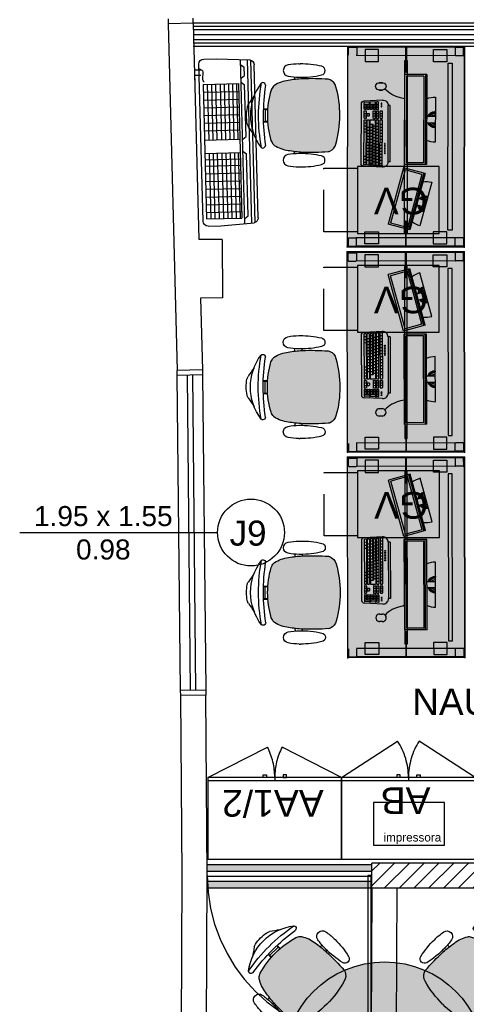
# Model space of a CAD drawing. Header units: inches. Extents: x 340 to 434, y 14 to 254.
# Tile 156 of 182: x 406.08 to 408.76, y 158.93 to 164.83. Entities that reach past the tile are written whole.
import ezdxf

# ---------------------------------------------------------------- set-up
doc = ezdxf.new("R2010")
doc.units = ezdxf.units.IN
doc.header["$MEASUREMENT"] = 0
doc.linetypes.add('DASHED2', pattern=[0.375, 0.25, -0.125])
doc.linetypes.add('HIDDEN2', pattern=[0.1875, 0.125, -0.0625])
for name, color, linetype in [('COTAS', 1, 'Continuous'), ('medidas', 7, 'Continuous'), ('TJ-DEMOLIR', 30, 'HIDDEN2'), ('TJ-DIVISORIA', 96, 'Continuous'), ('TJ-DRYWALL', 132, 'Continuous'), ('TJ-EQUIPAMENTOSELETRÔNICOS', 1, 'Continuous'), ('TJ-ESQUADRIA1', 1, 'Continuous'), ('TJ-ESQUADRIA2', 2, 'Continuous'), ('TJ-LADEVIDRO', 11, 'Continuous'), ('TJ-MOBILIÁRIO', 2, 'Continuous'), ('TJ-MOBILIÁRIOEXISTENTE', 2, 'Continuous'), ('TJ-PAREDE', 5, 'Continuous'), ('TJ-PILARES', 6, 'Continuous'), ('TJ-SPLIT', 142, 'Continuous'), ('TJ-TEXTO03 1PARA100', 3, 'Continuous'), ('TJ-TEXTOESQUADRIA', 200, 'Continuous')]:
    doc.layers.add(name, color=color, linetype=linetype)
doc.styles.add('ARIAL', font='arial.ttf')
doc.styles.get("Standard").update_dxf_attribs({"font": 'arial.ttf'})
doc.styles.add('TipoDeLinha_A', font='arial.ttf')
doc.linetypes.add('BATTING', pattern='A,0.00254,-2.54,[134,ltypeshp.shx,S=2.54,R=0,X=-2.54,Y=0],-5.08,[134,ltypeshp.shx,S=2.54,R=180,X=2.54,Y=0],-2.54', length=10.16254)

# ---------------------------------------------------------------- blocks, each defined once
blk = doc.blocks.new('poltrona diretor giratória')
h = blk.add_hatch(color=20)
h.set_gradient(color1=(255, 63, 0), color2=(255, 63, 0), tint=0.86, name='HEMISPHERICAL')
h.paths.add_polyline_path([(0.2192, -0.3365, 0.030126), (0.2092, -0.2515, 0.112051), (0.1795, -0.168, 0.029573), (0.1748, -0.1625, 0.071823), (0.1505, -0.1482, 0.071429), (0, -0.1266, 0.071429), (-0.1505, -0.1482, 0.071823), (-0.1748, -0.1625, 0.029573), (-0.1795, -0.168, 0.112051), (-0.2092, -0.2515, 0.030126), (-0.2192, -0.3365, 0.026966), (-0.2167, -0.4907, 0.092712), (-0.2134, -0.5016, 0.218944), (-0.1721, -0.5368, 0.069011), (0, -0.5604, 0.069011), (0.1721, -0.5368, 0.218946), (0.2134, -0.5016, 0.102563), (0.2168, -0.4895, 0.026756)])
at = {"layer": 'TJ-MOBILIÁRIO'}
for p, q in [((-0.0388, -0.1022), (-0.0388, -0.128)), ((-0.0361, -0.1021), (-0.0361, -0.1278)), ((-0.0354, -0.1125), (-0.0354, -0.1277)), ((0.0356, -0.1125), (-0.0354, -0.1125)), ((0.0356, -0.1125), (0.0356, -0.1277)), ((0.0363, -0.1021), (0.0363, -0.1278)), ((0.039, -0.1022), (0.039, -0.128)), ((-0.2297, -0.2901, 0), (-0.215, -0.2901, 0)), ((0.215, -0.29, 0), (0.2299, -0.29, 0)), ((-0.2284, -0.3331, 0), (-0.219, -0.3331, 0)), ((0.219, -0.3331, 0), (0.2286, -0.3331, 0))]:
    blk.add_line(p, q, dxfattribs=at)
at = {"layer": 'TJ-MOBILIÁRIO', "linetype": 'Continuous', "ltscale": 25.4}
for p, q in [((-0.3082, -0.3147, 0), (-0.3083, -0.3221, 0)), ((-0.2283, -0.3221, 0), (-0.2284, -0.3147, 0)), ((0.3084, -0.3147, 0), (0.3085, -0.3221, 0))]:
    blk.add_line(p, q, dxfattribs=at)
at = {"layer": 'TJ-MOBILIÁRIO'}
for centre, radius, start, end in [((0, -0.2485), 0.2485, 78.87778, 101.12222), ((0, -0.3411), 0.3164, 52.55308, 127.44692), ((-0.4729, 0.5278), 0.6763, 301.81077, 307.16006), ((-0.0414, -0.0448), 0.0407, 99.18981, 124.29034), ((0.0414, -0.0448), 0.0407, 55.70966, 80.81019), ((0.4729, 0.5278), 0.6763, 232.83994, 238.18923), ((-0.181, -0.0998), 0.015, 139.1833, 180), ((-0.1802, -0.0989), 0.0158, 182.97804, 269.44313), ((0, -1.099), 1.0272, 79.2072, 100.7928), ((0, -1.3395), 1.238, 81.62301, 98.37699), ((0.1802, -0.0989), 0.0158, 270.55687, 357.02196), ((0.181, -0.0998), 0.015, 0, 40.8167), ((-0.0105, -0.2752), 0.2001, 147.62707, 173.20064), ((-0.1305, -0.2048), 0.0612, 136.34559, 143.12136), ((-0.113, -0.2396), 0.0988, 112.31411, 128.74651), ((0, -0.6615), 0.5349, 89.99945, 106.34205), ((0, -0.6615), 0.5349, 73.65795, 90.00055), ((0.113, -0.2396), 0.0988, 51.25349, 67.68589), ((0.1305, -0.2048), 0.0612, 36.87864, 43.65441), ((0.0105, -0.2752), 0.2001, 6.79936, 32.37293), ((0.4905, -0.3769), 0.7109, 169.83901, 176.74132), ((-0.4905, -0.3769), 0.7109, 3.25868, 10.16099), ((1.2113, -0.3902), 1.4315, 177.84717, 184.02582), ((-1.2113, -0.3902), 1.4315, 355.97418, 2.15283), ((-0.1862, -0.4874), 0.0307, 186.22277, 207.41026), ((-0.1544, -0.4742), 0.065, 204.87409, 254.60202), ((0.1544, -0.4742), 0.065, 285.39798, 335.12591), ((0.1862, -0.4874), 0.0307, 332.58974, 353.77723), ((-0.0007, 0.0717), 0.6322, 254.30715, 270.046), ((0.0007, 0.0717), 0.6322, 269.954, 285.69285)]:
    blk.add_arc(centre, radius, start, end, dxfattribs=at)
at = {"layer": 'TJ-MOBILIÁRIO', "linetype": 'Continuous', "ltscale": 25.4}
for centre, radius, start, end in [((-0.2683, -0.2557, 0), 0.034, 9.98319, 170.01681), ((0.2685, -0.2557, 0), 0.034, 9.98319, 170.01681), ((0.1213, -0.3243, 0), 0.4296, 170.01127, 178.71454), ((-0.6579, -0.3243, 0), 0.4296, 1.28546, 9.98873), ((0.6581, -0.3243, 0), 0.4296, 170.01127, 178.71454), ((-0.1211, -0.3243, 0), 0.4296, 1.28546, 9.98873), ((0.2592, -0.3251, 0), 0.5675, 179.70134, 192.82679), ((-0.7958, -0.3251, 0), 0.5675, 347.17321, 0.29866), ((0.795, -0.3253, 0), 0.5665, 178.93034, 192.83265), ((-0.259, -0.3251, 0), 0.5675, 347.17321, 0.29866), ((-0.2683, -0.4452, 0), 0.0265, 192.82679, 347.17321), ((0.2685, -0.4452, 0), 0.0265, 192.82679, 347.17321)]:
    blk.add_arc(centre, radius, start, end, dxfattribs=at)
blk = doc.blocks.new('*U49')
at = {"layer": 'TJ-MOBILIÁRIO', "xscale": -1, "rotation": 270}
blk.add_blockref('poltrona diretor giratória', (0.2802, -0.0001, 0), dxfattribs=at)
blk = doc.blocks.new('*U50')
at = {"color": 0, "linetype": 'ByBlock', "lineweight": -2}
for p, rotation in [((409.2277, 117.0302, 0), 89.99999999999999), ((408.4567, 116.2602, 0), 180), ((409.2266, 115.4892, 0), 270)]:
    blk.add_blockref('*U49', p, dxfattribs=dict(at, rotation=rotation))
blk.add_blockref('*U49', (409.9977, 116.2592, 0), dxfattribs=at)
blk = doc.blocks.new('trg')
at = {"layer": 'TJ-MOBILIÁRIO'}
h = blk.add_hatch(color=254, dxfattribs=at)
h.set_gradient(color1=(207, 195, 218), color2=(194, 188, 215), tint=0.86, name='HEMISPHERICAL')
h.paths.add_polyline_path([(213.445, 42.938, 1), (214.645, 42.938, 1)])
blk.add_circle((214.045, 42.938), 0.6, dxfattribs=at)
blk = doc.blocks.new('A$C794E0566')
for p, q in [((0, 0.0419, 0), (0, 0.9581, 0)), ((0.0191, 0.014, 0), (0.0191, 0.986, 0)), ((0.225, 1, 0), (0.0248, 0.9876, 0)), ((0.0388, 0.0105, 0), (0.0388, 0.9885, 0)), ((0.08, 0.96, 0), (0.0598, 0.9446, 0)), ((0.0598, 0.896, 0), (0.0598, 0.9446, 0)), ((0.08, 0.0048, 0), (0.08, 0.991, 0)), ((0.3, 1, 0), (0.225, 1, 0)), ((0.33, 0.03, 0), (0.33, 0.97, 0)), ((0.08, 0.8806, 0), (0.0598, 0.896, 0)), ((0.3202, 0.9347, 0), (0.3577, 0.9347, 0)), ((0.3202, 0.903, 0), (0.3577, 0.903, 0)), ((0.3577, 0.903, 0), (0.3577, 0.8713, 0)), ((0.08, 0.8555, 0), (0.0598, 0.84, 0)), ((0.0598, 0.5309, 0), (0.0598, 0.84, 0)), ((0.3088, 0.8475, 0), (0.097, 0.8475, 0)), ((0.097, 0.8475, 0), (0.097, 0.0425, 0)), ((0.1065, 0.5152, 0), (0.1065, 0.8475, 0)), ((0.1302, 0.5152, 0), (0.1302, 0.8475, 0)), ((0.1552, 0.5152, 0), (0.1552, 0.8475, 0)), ((0.1802, 0.5152, 0), (0.1802, 0.8475, 0)), ((0.2048, 0.5152, 0), (0.2048, 0.8475, 0)), ((0.232, 0.5152, 0), (0.232, 0.8475, 0)), ((0.257, 0.5152, 0), (0.257, 0.8475, 0)), ((0.2816, 0.5152, 0), (0.2816, 0.8475, 0)), ((0.3088, 0.8475, 0), (0.3088, 0.0425, 0)), ((0.3088, 0.8013, 0), (0.097, 0.8013, 0)), ((0.3088, 0.755, 0), (0.097, 0.755, 0)), ((0.3088, 0.7088, 0), (0.097, 0.7088, 0)), ((0.3088, 0.6625, 0), (0.097, 0.6625, 0)), ((0.3088, 0.6163, 0), (0.097, 0.6163, 0)), ((0.08, 0.5154, 0), (0.0598, 0.5309, 0)), ((0.3088, 0.57, 0), (0.097, 0.57, 0)), ((0.3088, 0.5152, 0), (0.097, 0.5152, 0)), ((0.08, 0.4409, 0), (0.0598, 0.4255, 0)), ((0.0598, 0.0555, 0), (0.0598, 0.4255, 0)), ((0.3088, 0.4352, 0), (0.097, 0.4352, 0)), ((0.1065, 0.0425, 0), (0.1065, 0.4352, 0)), ((0.1302, 0.0425, 0), (0.1302, 0.4352, 0)), ((0.1552, 0.0425, 0), (0.1552, 0.4352, 0)), ((0.1802, 0.0425, 0), (0.1802, 0.4352, 0)), ((0.2048, 0.0425, 0), (0.2048, 0.4352, 0)), ((0.232, 0.0425, 0), (0.232, 0.4352, 0)), ((0.257, 0.0425, 0), (0.257, 0.4352, 0)), ((0.2816, 0.0425, 0), (0.2816, 0.4352, 0)), ((0.3088, 0.3968, 0), (0.097, 0.3968, 0)), ((0.3088, 0.3968, 0), (0.097, 0.3968, 0)), ((0.3088, 0.3588, 0), (0.097, 0.3588, 0)), ((0.3088, 0.3588, 0), (0.097, 0.3588, 0)), ((0.3088, 0.3125, 0), (0.097, 0.3125, 0)), ((0.3088, 0.2663, 0), (0.097, 0.2663, 0)), ((0.3088, 0.2663, 0), (0.097, 0.2663, 0)), ((0.3088, 0.2663, 0), (0.097, 0.2663, 0)), ((0.3088, 0.2663, 0), (0.097, 0.2663, 0)), ((0.3088, 0.22, 0), (0.097, 0.22, 0)), ((0.3088, 0.22, 0), (0.097, 0.22, 0)), ((0.3088, 0.1738, 0), (0.097, 0.1738, 0)), ((0.3088, 0.1738, 0), (0.097, 0.1738, 0)), ((0.3088, 0.1738, 0), (0.097, 0.1738, 0)), ((0.3088, 0.1738, 0), (0.097, 0.1738, 0)), ((0.3088, 0.1275, 0), (0.097, 0.1275, 0)), ((0.3088, 0.1275, 0), (0.097, 0.1275, 0)), ((0.3088, 0.0813, 0), (0.097, 0.0813, 0)), ((0.3088, 0.0813, 0), (0.097, 0.0813, 0)), ((0.3088, 0.0813, 0), (0.097, 0.0813, 0)), ((0.3088, 0.0813, 0), (0.097, 0.0813, 0)), ((0.225, 0, 0), (0.0248, 0.0124, 0)), ((0.225, 0, 0), (0.0248, 0.0124, 0)), ((0.08, 0.04, 0), (0.0598, 0.0555, 0)), ((0.08, 0.04, 0), (0.0598, 0.0555, 0)), ((0.3088, 0.0425, 0), (0.097, 0.0425, 0)), ((0.3088, 0.0425, 0), (0.097, 0.0425, 0)), ((0.3, 0, 0), (0.225, 0, 0)), ((0.3, 0, 0), (0.225, 0, 0))]:
    blk.add_line(p, q)
at = {"lineweight": -3}
blk.add_line((0.3181, 0.9131, 0), (0.3181, 0.9131, 0), dxfattribs=at)
for centre, start, end in [((0.03, 0.9581, 0), 100, 180), ((0.3, 0.97, 0), 0, 90), ((0.03, 0.0419, 0), 180, 260), ((0.03, 0.0419, 0), 180, 260), ((0.3, 0.03, 0), 270, 0), ((0.3, 0.03, 0), 270, 0)]:
    blk.add_arc(centre, 0.03, start, end)
blk.add_spline([(0.3302, 0.943, 0), (0.3101, 0.9289, 0), (0.3101, 0.8973, 0), (0.3101, 0.873, 0), (0.3017, 0.8614, 0)], degree=3, dxfattribs=at)
blk = doc.blocks.new('mesa reta 1.20')
at = {"layer": 'TJ-MOBILIÁRIO'}
h = blk.add_hatch(color=63, dxfattribs=at)
h.set_gradient(color1=(176, 215, 136), color2=(156, 215, 136), tint=0.86, name='INVHEMISPHERICAL')
h.paths.add_polyline_path([(0, 0), (1.2, 0), (1.2, -0.7), (0, -0.7)])
for p, q in [((0, 0), (0, -0.7)), ((1.2, 0), (1.2, -0.7)), ((1.2, -0.7), (0, -0.7))]:
    blk.add_line(p, q, dxfattribs=at)
at = {"layer": 'TJ-MOBILIÁRIO', "color": 51}
blk.add_line((1.2, 0), (0, 0), dxfattribs=at)
at = {"layer": 'TJ-MOBILIÁRIO', "color": 8}
for p, q in [((0.005, -0.008), (0.005, -0.052)), ((0.005, -0.052), (0.005, -0.645)), ((0.052, -0.005), (0.008, -0.005)), ((0.008, -0.055), (0.052, -0.055)), ((0.055, -0.008), (0.055, -0.052)), ((0.055, -0.052), (0.055, -0.648)), ((1.145, -0.008), (1.145, -0.052)), ((1.145, -0.052), (1.145, -0.648)), ((1.148, -0.005), (1.192, -0.005)), ((1.192, -0.055), (1.148, -0.055)), ((1.195, -0.008), (1.195, -0.052)), ((1.195, -0.052), (1.195, -0.645)), ((0.005, -0.692), (0.005, -0.648)), ((0.008, -0.645), (0.052, -0.645)), ((0.055, -0.692), (0.055, -0.648)), ((1.192, -0.645), (1.148, -0.645)), ((1.195, -0.692), (1.195, -0.648)), ((0.052, -0.695), (0.008, -0.695)), ((1.148, -0.695), (1.192, -0.695))]:
    blk.add_line(p, q, dxfattribs=at)
at = {"layer": 'TJ-MOBILIÁRIO'}
blk.add_lwpolyline([(0, 0), (1.2, 0), (1.2, -0.7), (0, -0.7)], close=True, dxfattribs=at)
at = {"layer": 'TJ-MOBILIÁRIO', "color": 8}
for points in [[(0.018, -0.105), (0.0905, -0.105), (0.0905, -0.186), (0.018, -0.186)], [(1.182, -0.105), (1.1095, -0.105), (1.1095, -0.186), (1.182, -0.186)], [(0.005, -0.3519), (0.005, -0.3481), (0.155, -0.3481), (0.155, -0.3519)], [(0.083, -0.3575), (1.117, -0.3575), (1.117, -0.3425), (0.083, -0.3425)], [(1.195, -0.3519), (1.195, -0.3481), (1.045, -0.3481), (1.045, -0.3519)], [(0.018, -0.595), (0.0905, -0.595), (0.0905, -0.514), (0.018, -0.514)], [(1.182, -0.595), (1.1095, -0.595), (1.1095, -0.514), (1.182, -0.514)]]:
    blk.add_lwpolyline(points, close=True, dxfattribs=at)
at = {"layer": 'TJ-MOBILIÁRIO', "color": 51}
blk.add_lwpolyline([(0.1, -0.098), (1.1, -0.098), (1.1, -0.073), (0.1, -0.073)], close=True, dxfattribs=at)
at = {"layer": 'TJ-MOBILIÁRIO', "color": 8}
for centre, start, end in [((0.008, -0.008), 90, 180), ((0.008, -0.052), 180, 270), ((0.052, -0.008), 0, 90), ((0.052, -0.052), 270, 0), ((1.148, -0.008), 90, 180), ((1.148, -0.052), 180, 270), ((1.192, -0.008), 0, 90), ((1.192, -0.052), 270, 0), ((0.008, -0.648), 90, 180), ((0.052, -0.648), 0, 90), ((1.192, -0.648), 0, 90), ((0.008, -0.692), 180, 270), ((0.052, -0.692), 270, 0), ((1.192, -0.692), 270, 0)]:
    blk.add_arc(centre, 0.003, start, end, dxfattribs=at)
at = {"layer": 'TJ-MOBILIÁRIO'}
for p in [(0, 0), (1.2, 0), (1.2, 0), (0, -0.7), (1.2, -0.7)]:
    blk.add_point(p, dxfattribs=at)
blk = doc.blocks.new('COMPUTADOR 2 MONITORES')
at = {"layer": 'TJ-MOBILIÁRIO', "linetype": 'Continuous'}
for p, q in [((0.135, 0), (-0.135, 0)), ((-0.3757, -0.0195), (-0.6365, -0.0894)), ((0.27, -0.0517), (-0.27, -0.0517)), ((-0.27, -0.0517), (-0.27, -0.1859)), ((0.27, -0.0517), (0.27, -0.1859)), ((-0.3236, -0.0591), (-0.6617, -0.1497)), ((-0.3236, -0.0591), (-0.2889, -0.1888)), ((-0.6617, -0.1497), (-0.627, -0.2794)), ((-0.2889, -0.1888), (-0.627, -0.2794)), ((0.27, -0.1859), (-0.27, -0.1859)), ((-0.2542, -0.27), (0.0823, -0.27)), ((-0.2542, -0.27), (-0.2542, -0.2819)), ((-0.2542, -0.2819), (0.0823, -0.2819)), ((0.0823, -0.27), (0.0823, -0.2819)), ((-0.2871, -0.3166), (-0.2812, -0.4265)), ((0.1152, -0.3166), (0.1093, -0.4265)), ((0.1753, -0.3361), (0.1753, -0.3178)), ((0.2196, -0.3178), (0.2196, -0.3361)), ((-0.2647, -0.443), (0.0928, -0.443))]:
    blk.add_line(p, q, dxfattribs=at)
at = {"layer": 'TJ-MOBILIÁRIO', "color": 1, "linetype": 'Continuous'}
for p, q in [((-0.4875, -0.0495), (-0.4742, -0.0995)), ((-0.467, -0.0574), (-0.4651, -0.0585)), ((-0.4651, -0.0492), (-0.4624, -0.0476)), ((-0.4651, -0.0523), (-0.4651, -0.0492)), ((-0.4651, -0.0523), (-0.4624, -0.0538)), ((-0.4651, -0.0617), (-0.4651, -0.0585)), ((-0.4624, -0.0476), (-0.4597, -0.0492)), ((-0.4624, -0.0538), (-0.4597, -0.0523)), ((-0.4597, -0.0429), (-0.458, -0.0439)), ((-0.4597, -0.0523), (-0.4597, -0.0492)), ((-0.4597, -0.0585), (-0.457, -0.057)), ((-0.4597, -0.0617), (-0.4597, -0.0585)), ((-0.457, -0.057), (-0.457, -0.057)), ((-0.0484, -0.0042), (-0.0476, -0.0012)), ((-0.0484, -0.0042), (-0.0461, -0.0064)), ((-0.0476, -0.0012), (-0.0445, -0.0004)), ((-0.0461, -0.0064), (-0.0431, -0.0056)), ((-0.0456, -0.0147), (-0.0447, -0.0116)), ((-0.0456, -0.0147), (-0.0433, -0.0169)), ((-0.0447, -0.0116), (-0.0417, -0.0108)), ((-0.0445, -0.0004), (-0.0423, -0.0026)), ((-0.0433, -0.0169), (-0.0403, -0.0161)), ((-0.0431, -0.0056), (-0.0423, -0.0026)), ((-0.0426, -0.0246), (-0.0419, -0.0221)), ((-0.0419, -0.0221), (-0.0389, -0.0213)), ((-0.0417, -0.0108), (-0.0395, -0.013)), ((-0.0415, -0.0263), (-0.0405, -0.0273)), ((-0.0405, -0.0273), (-0.0375, -0.0265)), ((-0.0403, -0.0161), (-0.0395, -0.013)), ((-0.0389, -0.0213), (-0.0367, -0.0235)), ((-0.0375, -0.0265), (-0.0367, -0.0235)), ((-0.0373, -0.0321), (-0.0361, -0.0318)), ((-0.0361, -0.0318), (-0.0339, -0.034)), ((-0.0351, -0.0175), (-0.0351, -0.0174)), ((-0.0351, -0.0175), (-0.0351, -0.0175)), ((-0.0343, -0.0353), (-0.0339, -0.034)), ((-0.0323, -0.0279), (-0.0315, -0.0249)), ((-0.0323, -0.0279), (-0.0301, -0.0301)), ((-0.0315, -0.0249), (-0.0305, -0.0246)), ((-0.0301, -0.0301), (-0.0271, -0.0293)), ((-0.0295, -0.0384), (-0.0287, -0.0354)), ((-0.0295, -0.0384), (-0.0273, -0.0406)), ((-0.0287, -0.0354), (-0.0257, -0.0346)), ((-0.0273, -0.0406), (-0.0243, -0.0398)), ((-0.0271, -0.0293), (-0.0269, -0.0285)), ((-0.0257, -0.0346), (-0.0235, -0.0368)), ((-0.0243, -0.0398), (-0.0235, -0.0368)), ((-0.0192, -0.0517), (-0.0192, 0)), ((0.0192, 0), (0.0192, -0.0517)), ((0.02, -0.0419), (0.0208, -0.0389)), ((0.02, -0.0419), (0.022, -0.044)), ((0.0205, -0.0334), (0.0224, -0.0329)), ((0.0208, -0.0389), (0.0238, -0.0381)), ((0.0224, -0.0329), (0.0227, -0.032)), ((0.0238, -0.0381), (0.026, -0.0403)), ((0.0256, -0.042), (0.026, -0.0403)), ((0.0276, -0.0343), (0.0284, -0.0313)), ((0.0276, -0.0343), (0.0298, -0.0365)), ((0.0284, -0.0313), (0.0315, -0.0305)), ((0.0298, -0.0365), (0.0329, -0.0357)), ((0.03, -0.0252), (0.0301, -0.0252)), ((0.0301, -0.0252), (0.0301, -0.0251)), ((0.0315, -0.0305), (0.0337, -0.0327)), ((0.0329, -0.0357), (0.0337, -0.0327)), ((0.0346, -0.0183), (0.0347, -0.0184)), ((0.0347, -0.0184), (0.0377, -0.0176)), ((0.0353, -0.0266), (0.0361, -0.0236)), ((0.0353, -0.0266), (0.0375, -0.0288)), ((0.0361, -0.0236), (0.0391, -0.0228)), ((0.037, -0.013), (0.0385, -0.0145)), ((0.0375, -0.0288), (0.0404, -0.0281)), ((0.0377, -0.0176), (0.0385, -0.0145)), ((0.0391, -0.0228), (0.0413, -0.025)), ((0.0401, -0.0085), (0.041, -0.0055)), ((0.0401, -0.0085), (0.0424, -0.0107)), ((0.0406, -0.0278), (0.0413, -0.025)), ((0.041, -0.0055), (0.044, -0.0047)), ((0.0424, -0.0107), (0.0454, -0.0099)), ((0.0429, -0.019), (0.0438, -0.016)), ((0.0429, -0.019), (0.0446, -0.0207)), ((0.0438, -0.016), (0.0468, -0.0151)), ((0.044, -0.0047), (0.0462, -0.0069)), ((0.0454, -0.0099), (0.0462, -0.0069)), ((0.0468, -0.0151), (0.0468, -0.0152)), ((0.0478, -0.0009), (0.0491, -0.0022)), ((-0.3214, -0.0675), (-0.6595, -0.158)), ((-0.3286, -0.0793), (-0.6474, -0.1647)), ((-0.5517, -0.0679), (-0.549, -0.0663)), ((-0.5517, -0.071), (-0.5517, -0.0679)), ((-0.5517, -0.071), (-0.549, -0.0726)), ((-0.549, -0.0663), (-0.5463, -0.0679)), ((-0.549, -0.0726), (-0.5463, -0.071)), ((-0.5463, -0.071), (-0.5463, -0.0679)), ((-0.5463, -0.0773), (-0.5436, -0.0757)), ((-0.5463, -0.0804), (-0.5463, -0.0773)), ((-0.5463, -0.0804), (-0.5436, -0.082)), ((-0.5436, -0.0757), (-0.5409, -0.0773)), ((-0.5436, -0.082), (-0.5409, -0.0804)), ((-0.5409, -0.0804), (-0.5409, -0.0773)), ((-0.5409, -0.0867), (-0.5382, -0.0851)), ((-0.5409, -0.0892), (-0.5409, -0.0867)), ((-0.5394, -0.0906), (-0.5382, -0.0913)), ((-0.5382, -0.0851), (-0.5355, -0.0867)), ((-0.5382, -0.0913), (-0.5355, -0.0898)), ((-0.5355, -0.0804), (-0.5354, -0.0804)), ((-0.5355, -0.0804), (-0.5355, -0.0804)), ((-0.5355, -0.0898), (-0.5355, -0.0867)), ((-0.5338, -0.0951), (-0.5328, -0.0945)), ((-0.5328, -0.0945), (-0.53, -0.096)), ((-0.53, -0.0867), (-0.5291, -0.0861)), ((-0.53, -0.0898), (-0.53, -0.0867)), ((-0.53, -0.0898), (-0.5273, -0.0913)), ((-0.53, -0.0974), (-0.53, -0.096)), ((-0.5273, -0.0913), (-0.5246, -0.0898)), ((-0.5112, -0.1094), (-0.5246, -0.0594)), ((-0.5246, -0.0898), (-0.5246, -0.089)), ((-0.5246, -0.096), (-0.5219, -0.0945)), ((-0.5246, -0.0992), (-0.5246, -0.096)), ((-0.5246, -0.0992), (-0.5219, -0.1007)), ((-0.5219, -0.0945), (-0.5192, -0.096)), ((-0.5219, -0.1007), (-0.5192, -0.0992)), ((-0.5192, -0.0992), (-0.5192, -0.096)), ((-0.4776, -0.0814), (-0.4759, -0.0804)), ((-0.4759, -0.0804), (-0.4759, -0.0795)), ((-0.4759, -0.0867), (-0.4732, -0.0851)), ((-0.4759, -0.0898), (-0.4759, -0.0867)), ((-0.4759, -0.0898), (-0.4734, -0.0912)), ((-0.4732, -0.0851), (-0.4705, -0.0867)), ((-0.4706, -0.0711), (-0.4705, -0.071)), ((-0.4705, -0.071), (-0.4705, -0.0709)), ((-0.4705, -0.0773), (-0.4678, -0.0757)), ((-0.4705, -0.0804), (-0.4705, -0.0773)), ((-0.4705, -0.0804), (-0.4678, -0.082)), ((-0.4705, -0.0884), (-0.4705, -0.0867)), ((-0.4679, -0.0632), (-0.4678, -0.0632)), ((-0.4678, -0.0632), (-0.4651, -0.0617)), ((-0.4678, -0.0757), (-0.4651, -0.0773)), ((-0.4678, -0.082), (-0.4651, -0.0804)), ((-0.4651, -0.0679), (-0.4624, -0.0663)), ((-0.4651, -0.071), (-0.4651, -0.0679)), ((-0.4651, -0.071), (-0.4624, -0.0726)), ((-0.4651, -0.0804), (-0.4651, -0.0773)), ((-0.4624, -0.0663), (-0.4597, -0.0679)), ((-0.4624, -0.0726), (-0.4598, -0.0711)), ((-0.4597, -0.0617), (-0.4576, -0.0629)), ((-0.4597, -0.0708), (-0.4597, -0.0679)), ((-0.3286, -0.0793), (-0.3017, -0.1796)), ((0.27, -0.0604), (-0.27, -0.0604)), ((0.26, -0.0699), (-0.26, -0.0699)), ((-0.26, -0.0699), (-0.26, -0.1738)), ((0.26, -0.0699), (0.26, -0.1738)), ((-0.6474, -0.1647), (-0.6205, -0.265)), ((0.26, -0.1738), (-0.26, -0.1738)), ((-0.3017, -0.1796), (-0.6205, -0.265)), ((-0.2789, -0.319), (-0.2784, -0.3284)), ((-0.2771, -0.317), (-0.0057, -0.317)), ((-0.277, -0.3418), (-0.2765, -0.3512)), ((-0.2766, -0.3302), (-0.0057, -0.3302)), ((-0.2751, -0.3398), (-0.0057, -0.3398)), ((-0.2746, -0.353), (-0.0057, -0.353)), ((-0.2635, -0.3302), (-0.2635, -0.317)), ((-0.257, -0.353), (-0.257, -0.3398)), ((-0.2452, -0.3302), (-0.2452, -0.317)), ((-0.2387, -0.353), (-0.2387, -0.3398)), ((-0.2272, -0.3302), (-0.2272, -0.317)), ((-0.2206, -0.353), (-0.2206, -0.3398)), ((-0.2091, -0.3302), (-0.2091, -0.317)), ((-0.2026, -0.353), (-0.2026, -0.3398)), ((-0.1911, -0.3302), (-0.1911, -0.317)), ((-0.1845, -0.353), (-0.1845, -0.3398)), ((-0.173, -0.3302), (-0.173, -0.317)), ((-0.1665, -0.353), (-0.1665, -0.3398)), ((-0.1549, -0.3302), (-0.1549, -0.317)), ((-0.1484, -0.353), (-0.1484, -0.3398)), ((-0.1369, -0.3302), (-0.1369, -0.317)), ((-0.1303, -0.353), (-0.1303, -0.3398)), ((-0.1188, -0.3302), (-0.1188, -0.317)), ((-0.1123, -0.353), (-0.1123, -0.3398)), ((-0.1008, -0.3302), (-0.1008, -0.317)), ((-0.0942, -0.353), (-0.0942, -0.3398)), ((-0.0827, -0.3302), (-0.0827, -0.317)), ((-0.0762, -0.353), (-0.0762, -0.3398)), ((-0.0646, -0.3302), (-0.0646, -0.317)), ((-0.0581, -0.353), (-0.0581, -0.3398)), ((-0.0466, -0.3302), (-0.0466, -0.317)), ((-0.04, -0.353), (-0.04, -0.3398)), ((-0.0285, -0.3302), (-0.0285, -0.317)), ((-0.022, -0.353), (-0.022, -0.3398)), ((-0.0038, -0.3283), (-0.0038, -0.3189)), ((-0.0038, -0.3511), (-0.0038, -0.3416)), ((0.0058, -0.3283), (0.0058, -0.3189)), ((0.0058, -0.3511), (0.0058, -0.3416)), ((0.0076, -0.317), (0.0484, -0.317)), ((0.0076, -0.3302), (0.0484, -0.3302)), ((0.0076, -0.3398), (0.0484, -0.3398)), ((0.0076, -0.353), (0.0484, -0.353)), ((0.0206, -0.3302), (0.0206, -0.317)), ((0.0206, -0.353), (0.0206, -0.3398)), ((0.0355, -0.3302), (0.0355, -0.317)), ((0.0355, -0.353), (0.0355, -0.3398)), ((0.0503, -0.3283), (0.0503, -0.3189)), ((0.0503, -0.3511), (0.0503, -0.3416)), ((0.0599, -0.3511), (0.0599, -0.3416)), ((0.0617, -0.3398), (0.1032, -0.3398)), ((0.0617, -0.353), (0.1027, -0.353)), ((0.07, -0.353), (0.07, -0.3398)), ((0.0802, -0.353), (0.0802, -0.3398)), ((0.0904, -0.353), (0.0904, -0.3398)), ((0.1051, -0.3418), (0.1046, -0.3512)), ((-0.276, -0.36), (-0.2755, -0.3695)), ((-0.275, -0.3783), (-0.2745, -0.3877)), ((-0.2741, -0.358), (-0.0057, -0.358)), ((-0.274, -0.3965), (-0.2735, -0.406)), ((-0.2736, -0.3712), (-0.0285, -0.3712)), ((-0.2731, -0.3763), (-0.0285, -0.3763)), ((-0.2726, -0.3895), (-0.0057, -0.3895)), ((-0.2721, -0.3946), (-0.0057, -0.3946)), ((-0.2716, -0.4078), (-0.0057, -0.4078)), ((-0.2635, -0.3895), (-0.2635, -0.3763)), ((-0.2524, -0.3712), (-0.2524, -0.358)), ((-0.2452, -0.3895), (-0.2452, -0.3763)), ((-0.2452, -0.4078), (-0.2452, -0.3946)), ((-0.2343, -0.3712), (-0.2343, -0.358)), ((-0.2272, -0.3895), (-0.2272, -0.3763)), ((-0.2272, -0.4078), (-0.2272, -0.3946)), ((-0.2163, -0.3712), (-0.2163, -0.358)), ((-0.2091, -0.3895), (-0.2091, -0.3763)), ((-0.2091, -0.4078), (-0.2091, -0.3946)), ((-0.1982, -0.3712), (-0.1982, -0.358)), ((-0.1911, -0.3895), (-0.1911, -0.3763)), ((-0.1911, -0.4078), (-0.1911, -0.3946)), ((-0.1801, -0.3712), (-0.1801, -0.358)), ((-0.173, -0.3895), (-0.173, -0.3763)), ((-0.173, -0.4078), (-0.173, -0.3946)), ((-0.1621, -0.3712), (-0.1621, -0.358)), ((-0.1549, -0.3895), (-0.1549, -0.3763)), ((-0.1549, -0.4078), (-0.1549, -0.3946)), ((-0.144, -0.3712), (-0.144, -0.358)), ((-0.1369, -0.3895), (-0.1369, -0.3763)), ((-0.1369, -0.4078), (-0.1369, -0.3946)), ((-0.126, -0.3712), (-0.126, -0.358)), ((-0.1188, -0.3895), (-0.1188, -0.3763)), ((-0.1188, -0.4078), (-0.1188, -0.3946)), ((-0.1079, -0.3712), (-0.1079, -0.358)), ((-0.1008, -0.3895), (-0.1008, -0.3763)), ((-0.1008, -0.4078), (-0.1008, -0.3946)), ((-0.0898, -0.3712), (-0.0898, -0.358)), ((-0.0827, -0.3895), (-0.0827, -0.3763)), ((-0.0827, -0.4078), (-0.0827, -0.3946)), ((-0.0718, -0.3712), (-0.0718, -0.358)), ((-0.0646, -0.3895), (-0.0646, -0.3763)), ((-0.0646, -0.4078), (-0.0646, -0.3946)), ((-0.0537, -0.3712), (-0.0537, -0.358)), ((-0.0466, -0.3895), (-0.0466, -0.3763)), ((-0.0466, -0.4078), (-0.0466, -0.3946)), ((-0.038, -0.3712), (-0.038, -0.358)), ((-0.0285, -0.3895), (-0.0285, -0.3712)), ((-0.0038, -0.3876), (-0.0038, -0.3599)), ((-0.0038, -0.4059), (-0.0038, -0.3964)), ((0.0058, -0.3694), (0.0058, -0.3599)), ((0.0076, -0.358), (0.0484, -0.358)), ((0.0076, -0.3712), (0.0484, -0.3712)), ((0.0206, -0.3712), (0.0206, -0.358)), ((0.0206, -0.4059), (0.0206, -0.3964)), ((0.0225, -0.3946), (0.0336, -0.3946)), ((0.0225, -0.4078), (0.0336, -0.4078)), ((0.0355, -0.3712), (0.0355, -0.358)), ((0.0355, -0.4059), (0.0355, -0.3964)), ((0.0503, -0.3694), (0.0503, -0.3599)), ((0.0599, -0.3694), (0.0599, -0.3599)), ((0.0599, -0.3876), (0.0599, -0.3782)), ((0.0599, -0.4059), (0.0599, -0.3964)), ((0.0617, -0.358), (0.1022, -0.358)), ((0.0617, -0.3712), (0.0904, -0.3712)), ((0.0617, -0.3763), (0.0904, -0.3763)), ((0.0617, -0.3895), (0.1007, -0.3895)), ((0.0617, -0.3946), (0.1002, -0.3946)), ((0.0617, -0.4078), (0.0904, -0.4078)), ((0.07, -0.3712), (0.07, -0.358)), ((0.07, -0.3895), (0.07, -0.3763)), ((0.07, -0.4078), (0.07, -0.3946)), ((0.0802, -0.3712), (0.0802, -0.358)), ((0.0802, -0.3895), (0.0802, -0.3763)), ((0.0802, -0.4078), (0.0802, -0.3946)), ((0.0904, -0.3895), (0.0904, -0.358)), ((0.0904, -0.426), (0.0904, -0.3946)), ((0.1021, -0.3965), (0.1006, -0.4243)), ((0.1041, -0.36), (0.1026, -0.3877)), ((-0.273, -0.4148), (-0.2725, -0.4243)), ((-0.2712, -0.4128), (-0.0057, -0.4128)), ((-0.2706, -0.426), (-0.0057, -0.426)), ((-0.2566, -0.426), (-0.2566, -0.4128)), ((-0.2383, -0.426), (-0.2383, -0.4128)), ((-0.2202, -0.426), (-0.2202, -0.4128)), ((-0.0757, -0.426), (-0.0757, -0.4128)), ((-0.0577, -0.426), (-0.0577, -0.4128)), ((-0.0396, -0.426), (-0.0396, -0.4128)), ((-0.0215, -0.426), (-0.0215, -0.4128)), ((-0.0038, -0.4241), (-0.0038, -0.4147)), ((0.0058, -0.4241), (0.0058, -0.4147)), ((0.0076, -0.4128), (0.0484, -0.4128)), ((0.0076, -0.426), (0.0484, -0.426)), ((0.0206, -0.426), (0.0206, -0.4128)), ((0.0355, -0.426), (0.0355, -0.4128)), ((0.0503, -0.4241), (0.0503, -0.4147)), ((0.0599, -0.4241), (0.0599, -0.4147)), ((0.0617, -0.4128), (0.0904, -0.4128)), ((0.0617, -0.426), (0.0987, -0.426)), ((0.07, -0.426), (0.07, -0.4128)), ((0.0802, -0.426), (0.0802, -0.4128))]:
    blk.add_line(p, q, dxfattribs=at)
for centre in [(-0.2032, -0.3012), (-0.1937, -0.3012), (-0.1841, -0.3012), (-0.1745, -0.3012), (-0.1649, -0.3012), (-0.1553, -0.3012), (-0.1458, -0.3012), (0.0762, -0.3227), (0.0858, -0.3227), (0.0953, -0.3227)]:
    blk.add_circle(centre, 0.0022, dxfattribs=at)
at = {"layer": 'TJ-MOBILIÁRIO', "linetype": 'Continuous'}
for centre, radius, start, end in [((0, 0), 0.135, 180, 202.54016), ((0, 0), 0.135, 337.45984, 0), ((-0.5061, -0.0545), 0.135, 352.45984, 15), ((-0.5061, -0.0545), 0.135, 195, 217.54016), ((-0.2542, -0.3149), 0.033, 90, 183.09408), ((0.0823, -0.3149), 0.033, 356.90594, 90), ((0.1975, -0.3178), 0.0222, 335.5382, 204.4618), ((0.1975, -0.3361), 0.0222, 155.5382, 24.4618), ((-0.2647, -0.4265), 0.0165, 180, 270), ((0.0928, -0.4265), 0.0165, 270, 360)]:
    blk.add_arc(centre, radius, start, end, dxfattribs=at)
at = {"layer": 'TJ-MOBILIÁRIO', "color": 1, "linetype": 'Continuous'}
for centre, radius, start, end in [((0, 0), 0.0492, 180, 247.0419), ((0, 0), 0.0392, 180, 240.68567), ((0, 0), 0.0292, 180, 228.90129), ((0, 0), 0.0292, 311.09871, 0), ((0, 0), 0.0392, 299.31433, 0), ((0, 0), 0.0492, 292.9581, 0), ((-0.5061, -0.0545), 0.0292, 326.09871, 15), ((-0.5061, -0.0545), 0.0392, 314.31433, 15), ((-0.5061, -0.0545), 0.0492, 307.9581, 15), ((-0.5061, -0.0545), 0.0492, 195, 262.0419), ((-0.5061, -0.0545), 0.0392, 195, 255.68567), ((-0.5061, -0.0545), 0.0292, 195, 243.90129), ((-0.2771, -0.3189), 0.00187, 90, 183.09408), ((-0.2766, -0.3283), 0.00187, 183.09408, 270), ((-0.2751, -0.3416), 0.00187, 90, 183.09408), ((-0.2746, -0.3511), 0.00187, 183.09408, 270), ((-0.0057, -0.3189), 0.00187, 360, 90), ((-0.0057, -0.3283), 0.00187, 270, 360), ((-0.0057, -0.3416), 0.00187, 360, 90), ((-0.0057, -0.3511), 0.00187, 270, 360), ((0.0076, -0.3189), 0.00187, 90, 180), ((0.0076, -0.3283), 0.00187, 180, 270), ((0.0076, -0.3416), 0.00187, 90, 180), ((0.0076, -0.3511), 0.00187, 180, 270), ((0.0484, -0.3189), 0.00187, 360, 90), ((0.0484, -0.3283), 0.00187, 270, 360), ((0.0484, -0.3416), 0.00187, 360, 90), ((0.0484, -0.3511), 0.00187, 270, 360), ((0.0617, -0.3416), 0.00187, 90, 180), ((0.0617, -0.3511), 0.00187, 180, 270), ((0.1027, -0.3511), 0.00187, 270, 356.90594), ((0.1032, -0.3416), 0.00187, 356.90594, 90), ((-0.2741, -0.3599), 0.00187, 90, 183.09408), ((-0.2736, -0.3694), 0.00187, 183.09408, 270), ((-0.2731, -0.3782), 0.00187, 90, 183.09408), ((-0.2726, -0.3876), 0.00187, 183.09408, 270), ((-0.2721, -0.3964), 0.00187, 90, 183.09408), ((-0.2716, -0.4059), 0.00187, 183.09408, 270), ((-0.0057, -0.3599), 0.00187, 360, 90), ((-0.0057, -0.3876), 0.00187, 270, 360), ((-0.0057, -0.3964), 0.00187, 360, 90), ((-0.0057, -0.4059), 0.00187, 270, 360), ((0.0076, -0.3599), 0.00187, 90, 180), ((0.0076, -0.3694), 0.00187, 180, 270), ((0.0225, -0.3964), 0.00187, 90, 180), ((0.0225, -0.4059), 0.00187, 180, 270), ((0.0336, -0.3964), 0.00187, 360, 90), ((0.0336, -0.4059), 0.00187, 270, 360), ((0.0484, -0.3599), 0.00187, 360, 90), ((0.0484, -0.3694), 0.00187, 270, 360), ((0.0617, -0.3599), 0.00187, 90, 180), ((0.0617, -0.3694), 0.00187, 180, 270), ((0.0617, -0.3782), 0.00187, 90, 180), ((0.0617, -0.3876), 0.00187, 180, 270), ((0.0617, -0.3964), 0.00187, 90, 180), ((0.0617, -0.4059), 0.00187, 180, 270), ((0.1002, -0.3964), 0.00187, 356.90594, 90), ((0.1007, -0.3876), 0.00187, 270, 356.90594), ((0.1022, -0.3599), 0.00187, 356.90594, 90), ((-0.2712, -0.4147), 0.00187, 90, 183.09408), ((-0.2706, -0.4241), 0.00187, 183.09408, 270), ((-0.0057, -0.4147), 0.00187, 360, 90), ((-0.0057, -0.4241), 0.00187, 270, 360), ((0.0076, -0.4147), 0.00187, 90, 180), ((0.0076, -0.4241), 0.00187, 180, 270), ((0.0484, -0.4147), 0.00187, 360, 90), ((0.0484, -0.4241), 0.00187, 270, 360), ((0.0617, -0.4147), 0.00187, 90, 180), ((0.0617, -0.4241), 0.00187, 180, 270), ((0.0987, -0.4241), 0.00187, 270, 356.90594)]:
    blk.add_arc(centre, radius, start, end, dxfattribs=at)
blk.add_open_spline([(0.1244, -0.1859), (0.138, -0.2516), (0.1571, -0.2797), (0.1817, -0.3022)], degree=3, dxfattribs=at)
blk = doc.blocks.new('ALBERFLEX GAVETEIRO VOLANTE 3 GAV')
at = {"layer": 'TJ-MOBILIÁRIO', "color": 1, "linetype": 'DASHED2'}
for p, q in [((99.4797, 84.1794), (99.6797, 84.1794)), ((99.6797, 84.1794), (99.6797, 83.7994)), ((99.6797, 83.7994), (99.4797, 83.7994))]:
    blk.add_line(p, q, dxfattribs=at)
at = {"layer": 'TJ-MOBILIÁRIO'}
blk.add_lwpolyline([(98.9897, 83.7894), (99.4797, 83.7894), (99.4797, 84.1894), (98.9897, 84.1894)], close=True, dxfattribs=at)
at = {"layer": 'TJ-MOBILIÁRIO', "color": 150, "insert": (99.2196, 83.9949), "char_height": 0.16, "width": 1.979927, "attachment_point": 5, "style": 'TipoDeLinha_A'}
blk.add_mtext('GV', dxfattribs=at)
blk = doc.blocks.new('ALBERFLEX ARMÁRIO BAIXO')
at = {"layer": 'TJ-MOBILIÁRIO'}
for p, q in [((98.9524, 80.6215), (99.7524, 80.6215)), ((99.2824, 80.5865), (99.2824, 80.6015)), ((99.3024, 80.6015), (99.3024, 80.5865)), ((99.3524, 80.6015), (99.3524, 80.6215)), ((99.4024, 80.6015), (99.4024, 80.5865)), ((99.4224, 80.5865), (99.4224, 80.6015)), ((99.3024, 80.5865), (99.2824, 80.5865)), ((99.4024, 80.5865), (99.4224, 80.5865))]:
    blk.add_line(p, q, dxfattribs=at)
at = {"layer": 'TJ-MOBILIÁRIO', "color": 1, "linetype": 'DASHED2', "ltscale": 5}
for p, q in [((98.9524, 80.6015), (99.2876, 80.3833)), ((99.7524, 80.6015), (99.4171, 80.3833))]:
    blk.add_line(p, q, dxfattribs=at)
at = {"layer": 'TJ-MOBILIÁRIO'}
blk.add_lwpolyline([(99.7524, 80.6015), (99.7524, 81.0915), (98.9524, 81.0915), (98.9524, 80.6015)], close=True, dxfattribs=at)
at = {"layer": 'TJ-MOBILIÁRIO', "color": 1, "linetype": 'DASHED2', "ltscale": 5}
for centre, start, end in [((98.9524, 80.6015), 326.94057, 0), ((99.7524, 80.6015), 180, 213.05943)]:
    blk.add_arc(centre, 0.4, start, end, dxfattribs=at)
at = {"layer": 'TJ-MOBILIÁRIO', "color": 84, "insert": (99.3694, 80.7408), "char_height": 0.16, "width": 1.979927, "attachment_point": 5, "style": 'TipoDeLinha_A'}
blk.add_mtext('AB', dxfattribs=at)
blk = doc.blocks.new('ALBERFLEX ARMÁRIO ALTO MEIA PORTA')
at = {"layer": 'TJ-MOBILIÁRIO'}
for p, q in [((98.9524, 78.7291), (99.7524, 78.7291)), ((99.3524, 78.7091), (99.3524, 78.7291))]:
    blk.add_line(p, q, dxfattribs=at)
at = {"layer": 'TJ-MOBILIÁRIO', "color": 1, "linetype": 'DASHED2', "ltscale": 5}
for p, q in [((98.9524, 78.7091), (99.3089, 78.5278)), ((99.7524, 78.7091), (99.3958, 78.5278))]:
    blk.add_line(p, q, dxfattribs=at)
at = {"layer": 'TJ-MOBILIÁRIO'}
for points in [[(99.7524, 78.7091), (99.7524, 79.1991), (98.9524, 79.1991), (98.9524, 78.7091)], [(99.2824, 78.6941), (99.3024, 78.6941), (99.3024, 78.7091), (99.2824, 78.7091)], [(99.4224, 78.6941), (99.4024, 78.6941), (99.4024, 78.7091), (99.4224, 78.7091)]]:
    blk.add_lwpolyline(points, close=True, dxfattribs=at)
at = {"layer": 'TJ-MOBILIÁRIO', "color": 1, "linetype": 'DASHED2', "ltscale": 5}
for centre, start, end in [((98.9524, 78.7091), 333.04976, 0), ((99.7524, 78.7091), 180, 206.95024)]:
    blk.add_arc(centre, 0.4, start, end, dxfattribs=at)
at = {"layer": 'TJ-MOBILIÁRIO', "color": 132, "insert": (99.3639, 78.8626), "char_height": 0.16, "width": 1.979927, "attachment_point": 5, "style": 'TipoDeLinha_A'}
blk.add_mtext('{\\C240;AA1/2}', dxfattribs=at)
blk = doc.blocks.new('ty657')
at = {"layer": 'COTAS', "color": 1}
blk.add_lwpolyline([(279.8876, 69.0083), (279.4636, 69.0083), (279.4636, 68.7534), (279.8876, 68.7534)], close=True, dxfattribs=at)
at = {"layer": 'medidas', "insert": (279.5233, 68.825), "char_height": 0.05, "width": 0.069653, "attachment_point": 1}
blk.add_mtext('{\\fArial|b0|i0|c0|p34;\\C2;impressora}', dxfattribs=at)

msp = doc.modelspace()

# ---------------------------------------------------------------- hatches: boundary and pattern name
at = {"layer": 'TJ-DIVISORIA'}
h = msp.add_hatch(color=256, dxfattribs=at)
h.dxf.hatch_style = 1
h.paths.add_polyline_path([(408.1912, 159.6693), (407.206, 159.6693), (407.2058, 159.6293), (408.1912, 159.6293)])
h.paths.add_polyline_path([(408.1912, 159.7693), (407.2056, 159.7693), (407.206, 159.7293), (408.1912, 159.7293)])
h.paths.add_polyline_path([(410.4058, 159.7793), (410.4658, 159.7793), (410.4658, 159.6193), (410.4058, 159.6193), (410.4058, 159.6693), (408.8112, 159.6693), (408.8112, 159.6293), (410.3658, 159.6293), (410.3658, 159.5793), (410.5058, 159.5793), (410.5058, 159.8193), (410.3658, 159.8193), (410.3658, 159.7693), (408.8112, 159.7693), (408.8112, 159.7293), (410.4058, 159.7293)])
h.paths.add_polyline_path([(410.4658, 159.8893), (409.6658, 159.8893), (409.6658, 159.8493), (410.4658, 159.8493)])
h.paths.add_polyline_path([(410.4658, 159.5493), (409.6658, 159.5493), (409.6658, 159.5093), (410.4658, 159.5093)])
at = {"layer": 'TJ-PILARES'}
h = msp.add_hatch(dxfattribs=at)
h.set_pattern_fill('ANSI31', color=8, scale=0.5)
h.paths.add_polyline_path([(408.6504, 147.2743), (408.2404, 147.2743), (408.2404, 147.0193), (408.6504, 147.0193)])
h.paths.add_polyline_path([(412.6186, 147.1089), (412.4237, 147.1161), (412.3866, 146.1168), (412.5814, 146.1096)])
h.paths.add_polyline_path([(408.3951, 156.8793), (408.1751, 156.8793), (408.1751, 156.2593), (408.3951, 156.2593)])
h.paths.add_polyline_path([(414.81, 156.8721), (414.6151, 156.8793), (414.5916, 156.2448), (414.7864, 156.2375)])
h.paths.add_polyline_path([(414.698, 153.7241), (414.4981, 153.7315), (414.4747, 153.1019), (414.6746, 153.0945)])
h.paths.add_polyline_path([(408.7958, 153.4693), (408.1708, 153.4693), (408.171, 153.2743), (408.796, 153.2743)])
h.paths.add_polyline_path([(408.8069, 150.3943), (408.8064, 150.3943), (408.8064, 150.4343), (408.1664, 150.4343), (408.1688, 150.2443), (408.8088, 150.2443)])
h.paths.add_polyline_path([(413.0603, 149.8745), (412.3962, 149.9077), (412.3908, 149.8004), (413.0549, 149.7671)])
h.paths.add_polyline_path([(413.0665, 149.9968), (412.4023, 150.0301), (412.3962, 149.9077), (413.0603, 149.8745)])
h.paths.add_polyline_path([(413.5712, 159.7793), (413.0112, 159.7793), (413.0112, 159.6293), (413.5712, 159.6293)])
h.paths.add_polyline_path([(408.8112, 159.7793), (408.1912, 159.7793), (408.1912, 159.6293), (408.8112, 159.6293)])

# ---------------------------------------------------------------- linework, layer by layer
at = {"layer": 'TJ-DEMOLIR', "ltscale": 10}
for p, q in [((408.1912, 159.6293), (408.1751, 156.8793)), ((408.3412, 159.6293), (408.3251, 156.8793))]:
    msp.add_line(p, q, dxfattribs=at)
msp.add_lwpolyline([(408.1662, 158.7243), (408.1862, 158.7243), (408.1862, 159.7043), (408.1662, 159.7043)], close=True, dxfattribs=at)
msp.add_arc((408.1862, 159.7044), 0.9801, 180.00574, 270, dxfattribs=at)
at = {"layer": 'TJ-DIVISORIA'}
for p, q in [((408.1912, 159.7693), (407.2056, 159.7693)), ((408.1912, 159.7293), (407.206, 159.7293)), ((408.1912, 159.6693), (407.206, 159.6693)), ((408.1912, 159.6293), (407.2058, 159.6293))]:
    msp.add_line(p, q, dxfattribs=at)
at = {"layer": 'TJ-DRYWALL'}
for p, q in [((414.2052, 164.808), (407.1223, 164.808)), ((414.2052, 164.788), (407.1223, 164.788)), ((414.2052, 164.768), (407.1223, 164.768)), ((414.2052, 164.708), (407.1223, 164.708)), ((414.2052, 164.688), (407.1223, 164.688)), ((414.2052, 164.668), (407.1223, 164.668))]:
    msp.add_line(p, q, dxfattribs=at)
at = {"layer": 'TJ-ESQUADRIA1'}
for p, q in [((407.0468, 160.8122), (407.0271, 162.6986)), ((407.1771, 162.7025), (407.1968, 160.8135))]:
    msp.add_line(p, q, dxfattribs=at)
at = {"layer": 'TJ-ESQUADRIA2'}
for p, q in [((406.9716, 164.834), (406.9723, 164.804)), ((407.1223, 164.808), (407.1215, 164.838)), ((407.0271, 162.6985), (407.0268, 162.7285)), ((407.1768, 162.7325), (407.1771, 162.7025)), ((407.1771, 162.7025), (407.0271, 162.6985)), ((407.1068, 160.8129), (407.0871, 162.6992)), ((407.1171, 162.7018), (407.1368, 160.8129)), ((407.1968, 160.8135), (407.0468, 160.8122)), ((407.0471, 160.7822), (407.0468, 160.8122)), ((407.1968, 160.8135), (407.1971, 160.7835))]:
    msp.add_line(p, q, dxfattribs=at)
at = {"layer": 'TJ-LADEVIDRO', "linetype": 'BATTING', "ltscale": 0.03}
for p, q in [((414.2052, 164.738), (407.1223, 164.738)), ((408.1912, 159.6993), (407.206, 159.6993))]:
    msp.add_line(p, q, dxfattribs=at)
at = {"layer": 'TJ-PAREDE'}
for p, q in [((407.1223, 164.808), (406.9723, 164.804)), ((406.9723, 164.804), (407.0268, 162.7285)), ((407.1223, 164.808), (407.1563, 163.5124)), ((407.2963, 163.5127), (407.1563, 163.5124)), ((407.2963, 163.5127), (407.2969, 163.1627)), ((407.2969, 163.1627), (407.1655, 163.1624)), ((407.1655, 163.1624), (407.1768, 162.7325)), ((407.1768, 162.7325), (407.0268, 162.7285)), ((407.1973, 160.7835), (407.0473, 160.7822)), ((407.0561, 159.7066), (407.0473, 160.7822)), ((407.2061, 159.7068), (407.1973, 160.7835)), ((408.8112, 159.7793), (408.1912, 159.7793)), ((408.1912, 159.6293), (408.1912, 159.7793)), ((407.0517, 158.7692), (407.0561, 159.7066)), ((407.2017, 158.7685), (407.2061, 159.7068)), ((408.8112, 159.6293), (408.1912, 159.6293))]:
    msp.add_line(p, q, dxfattribs=at)
at = {"layer": 'TJ-TEXTOESQUADRIA', "color": 1}
msp.add_line((406.0838, 161.758), (407.268, 161.758), dxfattribs=at)
msp.add_circle((407.468, 161.758), 0.2, dxfattribs=at)

# ---------------------------------------------------------------- block references
at = {"rotation": 45}
msp.add_blockref('*U50', (201.1085, -212.988), dxfattribs=at)
at = {"layer": 'TJ-EQUIPAMENTOSELETRÔNICOS', "xscale": -1, "rotation": 269.7637594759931}
msp.add_blockref('COMPUTADOR 2 MONITORES', (408.571, 164.2309), dxfattribs=at)
at = {"layer": 'TJ-EQUIPAMENTOSELETRÔNICOS', "rotation": 270.2362405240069}
for p in [(408.571, 162.6766), (408.5725, 161.4466)]:
    msp.add_blockref('COMPUTADOR 2 MONITORES', p, dxfattribs=at)
at = {"layer": 'TJ-MOBILIÁRIO', "color": 0, "rotation": 180}
msp.add_blockref('ALBERFLEX ARMÁRIO ALTO MEIA PORTA', (506.9626, 239.0007), dxfattribs=at)
at = {"layer": 'TJ-MOBILIÁRIO'}
msp.add_blockref('trg', (194.2227, 115.6494), dxfattribs=at)
at = {"layer": 'TJ-MOBILIÁRIOEXISTENTE', "xscale": -1}
for name, p, rotation in [('mesa reta 1.20', (408.7441, 163.4678), 269.9259391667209), ('poltrona diretor giratória', (407.4394, 162.6286), 90.07406083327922), ('poltrona diretor giratória', (407.441, 161.3986), 90.07406083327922)]:
    msp.add_blockref(name, p, dxfattribs=dict(at, rotation=rotation))
at = {"layer": 'TJ-MOBILIÁRIOEXISTENTE'}
for name, p, rotation in [('poltrona diretor giratória', (407.4394, 164.2562), 89.92593916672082), ('mesa reta 1.20', (408.7441, 163.4396), 270.0740608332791), ('mesa reta 1.20', (408.7456, 162.2097), 270.0740608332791)]:
    msp.add_blockref(name, p, dxfattribs=dict(at, rotation=rotation))
at = {"layer": 'TJ-MOBILIÁRIOEXISTENTE', "color": 0, "rotation": 180}
for name, p in [('ALBERFLEX GAVETEIRO VOLANTE 3 GAV', (507.5845, 247.7391)), ('ALBERFLEX GAVETEIRO VOLANTE 3 GAV', (507.5845, 247.1471)), ('ALBERFLEX GAVETEIRO VOLANTE 3 GAV', (507.586, 245.9171)), ('ALBERFLEX ARMÁRIO BAIXO', (507.7626, 240.8931))]:
    msp.add_blockref(name, p, dxfattribs=at)
at = {"layer": 'TJ-MOBILIÁRIOEXISTENTE', "extrusion": (0, 0, -1), "xscale": -1, "zscale": -1}
msp.add_blockref('ty657', (-128.7374, 91.1329), dxfattribs=at)
at = {"layer": 'TJ-SPLIT', "xscale": -1, "rotation": 1.503875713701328}
msp.add_blockref('A$C794E0566', (407.5118, 163.6014, 0), dxfattribs=at)

# ---------------------------------------------------------------- texts
at = {"layer": 'TJ-TEXTO03 1PARA100', "insert": (408.4325, 160.824), "char_height": 0.15875, "width": 1.053119, "attachment_point": 1, "style": 'ARIAL'}
msp.add_mtext('NAUJ', dxfattribs=at)
at = {"layer": 'TJ-TEXTOESQUADRIA', "color": 1, "insert": (406.0312, 161.9168), "char_height": 0.12, "attachment_point": 1}
msp.add_mtext_dynamic_manual_height_columns('\\pxqc;1.95 x 1.55\\P0.98', width=1.10575, gutter_width=12.5, heights=[0], dxfattribs=at)
at = {"layer": 'TJ-TEXTOESQUADRIA', "color": 202, "insert": (407.3272, 161.8296), "char_height": 0.15, "attachment_point": 1}
msp.add_mtext_dynamic_manual_height_columns('\\pxqc;{\\C107;J9}', width=0.246653, gutter_width=12.5, heights=[0], dxfattribs=at)

doc.saveas('drawing.dxf')
